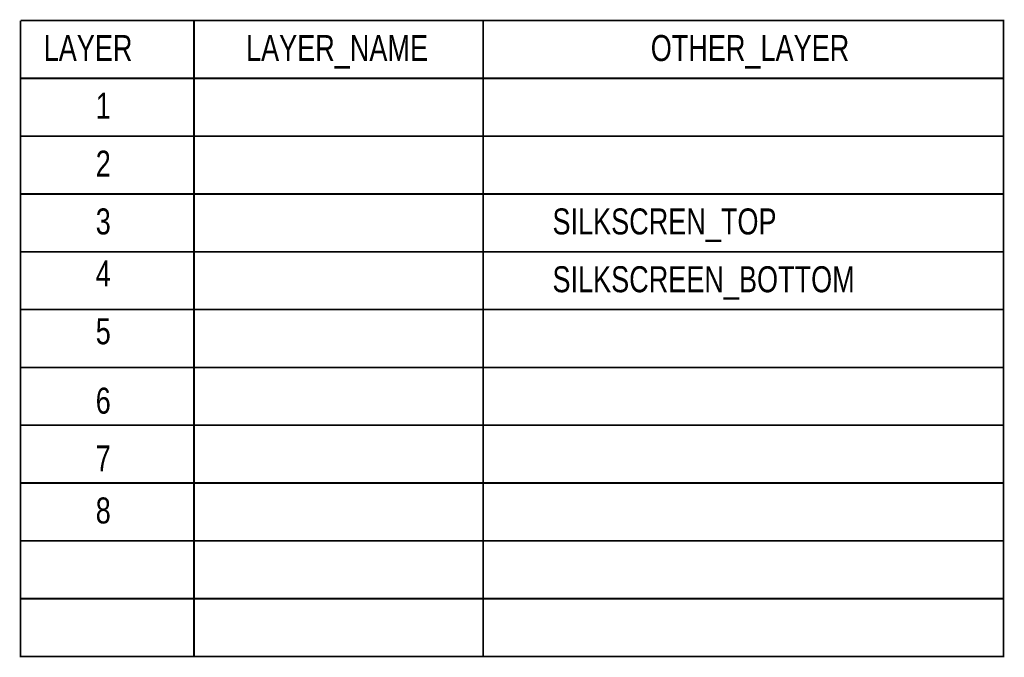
# Model space of a CAD drawing. Extents: x 0 to 180, y 0 to 69.
# Tile 15 of 15: x 137 to 180, y 13 to 41. Entities that reach past the tile are written whole.
import ezdxf

# ---------------------------------------------------------------- set-up
doc = ezdxf.new("R2010")
doc.units = 0
for name, color, linetype in [('BG_OUTLINE', 254, 'CONTINUOUS'), ('PG_SILKSCREEN_BOTTOM', 200, 'CONTINUOUS'), ('PG_SILKSCREEN_TOP', 92, 'CONTINUOUS')]:
    doc.layers.add(name, color=color, linetype=linetype)

msp = doc.modelspace()

# ---------------------------------------------------------------- linework, layer by layer
at = {"layer": 'BG_OUTLINE', "const_width": 0.0762}
for points in [[(136.6774, 40.894), (179.8574, 40.894), (179.8574, 38.354)], [(136.6774, 38.354), (136.6774, 40.894)], [(144.2974, 40.894), (144.2974, 12.954)], [(156.9974, 12.954), (156.9974, 40.894)], [(136.6774, 38.354), (179.8574, 38.354), (179.8574, 12.954), (136.6774, 12.954), (136.6774, 38.354)], [(136.6774, 38.354), (179.8574, 38.354)], [(136.6774, 35.814), (179.8574, 35.814)], [(136.6774, 33.274), (179.8574, 33.274)], [(136.6774, 30.734), (179.8574, 30.734)], [(136.6774, 28.194), (179.8574, 28.194)], [(136.6774, 25.654), (179.8574, 25.654)], [(136.6774, 23.114), (179.8574, 23.114)], [(136.6774, 20.574), (179.8574, 20.574)], [(136.6774, 18.034), (179.8574, 18.034)], [(136.6774, 15.494), (179.8574, 15.494)]]:
    msp.add_lwpolyline(points, dxfattribs=at)

# ---------------------------------------------------------------- texts
at = {"layer": 'BG_OUTLINE', "width": 0.777778}
for s, p in [('LAYER', (137.6934, 39.116)), ('LAYER_NAME', (146.5834, 39.116)), ('OTHER_LAYER', (164.3634, 39.116)), ('1', (139.9794, 36.576)), ('2', (139.9794, 34.036)), ('3', (139.9794, 31.496)), ('4', (139.9794, 29.21)), ('5', (139.9794, 26.67)), ('6', (139.9794, 23.622)), ('7', (139.9794, 21.082)), ('8', (139.9794, 18.796))]:
    msp.add_text(s, height=1.143, dxfattribs=at).set_placement(p)
at = {"layer": 'PG_SILKSCREEN_BOTTOM', "width": 0.777778}
msp.add_text('SILKSCREEN_BOTTOM', height=1.143, dxfattribs=at).set_placement((160.0454, 28.956))
at = {"layer": 'PG_SILKSCREEN_TOP', "width": 0.777778}
msp.add_text('SILKSCREN_TOP', height=1.143, dxfattribs=at).set_placement((160.0454, 31.496))

doc.saveas('drawing.dxf')
